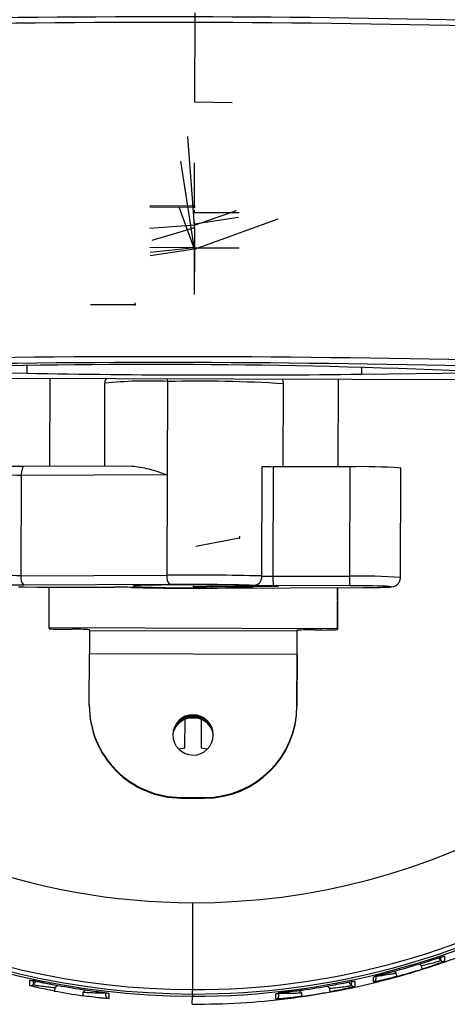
# Model space of a CAD drawing. Header units: millimetres. Extents: x -158 to 45, y -377 to 47.
# Tile 4 of 11: x -37 to 0, y -265 to -180. Entities that reach past the tile are written whole.
import ezdxf

# ---------------------------------------------------------------- set-up
doc = ezdxf.new("R2010")
doc.units = ezdxf.units.MM
doc.header["$PDSIZE"] = -1

msp = doc.modelspace()

# ---------------------------------------------------------------- linework, layer by layer
at = {"color": 7, "linetype": 'Continuous'}
for p, q in [((-21.515, -187.057), (-21.493, -179.324)), ((-21.515, -187.057), (-18.269, -187.115)), ((-21.544, -197.768), (-22.105, -190.055)), ((-21.549, -199.839), (-22.723, -192.195)), ((-21.54, -196.215), (-21.529, -192.348)), ((-21.539, -196.098), (-25.407, -196.087)), ((-21.54, -196.215), (-25.407, -196.204)), ((-21.549, -199.839), (-22.862, -196.202)), ((-21.54, -196.215), (-21.539, -196.034)), ((-21.54, -196.215), (-21.539, -196.034)), ((-21.539, -196.098), (-21.539, -195.917)), ((-21.549, -199.839), (-14.273, -197.214)), ((-21.544, -197.745), (-17.887, -196.484)), ((-21.543, -197.64), (-17.721, -197.048)), ((-21.541, -196.648), (-21.54, -196.467)), ((-21.541, -196.648), (-17.673, -196.658)), ((-21.544, -197.768), (-25.401, -198.049)), ((-21.544, -197.978), (-25.247, -199.096)), ((-21.544, -198.048), (-21.555, -201.915)), ((-21.544, -197.745), (-21.543, -197.565)), ((-21.544, -197.978), (-21.544, -197.798)), ((-21.544, -198.048), (-21.544, -197.868)), ((-21.543, -197.64), (-21.543, -197.46)), ((-21.549, -199.713), (-25.416, -199.702)), ((-21.549, -199.732), (-25.397, -200.124)), ((-21.549, -199.839), (-25.372, -200.425)), ((-21.549, -199.713), (-21.548, -199.532)), ((-21.549, -199.724), (-21.548, -199.544)), ((-21.549, -199.732), (-21.548, -199.551)), ((-21.549, -199.724), (-17.681, -199.735)), ((-21.549, -199.911), (-21.56, -203.778)), ((-21.549, -199.911), (-21.55, -200.091)), ((-26.694, -204.67), (-30.562, -204.66)), ((-26.694, -204.67), (-26.694, -204.49)), ((-17.625, -224.905), (-21.423, -225.633)), ((-17.625, -224.905), (-17.624, -224.725)), ((-21.63, -229.092), (-14.245, -229.059)), ((-21.63, -229.092), (-20.479, -229.181))]:
    msp.add_line(p, q, dxfattribs=at)
at = {"color": 7, "linetype": 'Continuous', "lineweight": 25}
for p, q in [((-36.087, -209.949), (-36.089, -210.601)), ((-7.068, -210.067), (-7.069, -210.68)), ((-52.535, -210.29), (-36.089, -210.601)), ((-7.069, -210.68), (9.378, -210.46)), ((2.465, -211.16), (-45.626, -211.028)), ((-34.08, -211.059), (-34.101, -218.682)), ((-29.332, -211.476), (-29.351, -218.66)), ((-23.888, -211.318), (-23.934, -228.113)), ((-13.851, -218.709), (-13.832, -211.518)), ((-9.08, -211.128), (-9.101, -218.717)), ((-9.08, -211.128), (-9.101, -218.717)), ((-26.906, -218.649), (-36.325, -218.692)), ((-36.56, -219.473), (-36.584, -228.171)), ((-23.91, -219.416), (-36.56, -219.473)), ((-15.71, -228.192), (-15.684, -218.694)), ((-14.719, -218.707), (-14.745, -228.204)), ((-8.082, -218.719), (-14.719, -218.707)), ((-8.082, -218.719), (-8.108, -228.216)), ((-3.686, -228.327), (-3.66, -218.83)), ((-36.584, -228.171), (-23.934, -228.113)), ((-14.745, -228.204), (-8.108, -228.216)), ((-23.698, -228.932), (-36.348, -228.989)), ((-35.182, -229.149), (-28.544, -229.161)), ((-35.182, -229.149), (-35.181, -229.15)), ((-35.181, -229.15), (-28.544, -229.162)), ((-28.544, -229.161), (-28.544, -229.162)), ((-20.067, -228.979), (-20.067, -229.213)), ((-19.561, -229.253), (-6.912, -229.195)), ((-19.561, -229.253), (-19.556, -229.253)), ((-19.556, -229.253), (-6.906, -229.195)), ((-8.078, -229.035), (-14.715, -229.023)), ((-6.906, -229.195), (-6.912, -229.195)), ((-9.14, -232.84), (-9.133, -230.34)), ((-9.133, -230.27), (-9.133, -230.34)), ((-9.14, -232.77), (-34.14, -232.701)), ((-34.14, -232.701), (-34.14, -232.771)), ((-32.64, -232.81), (-32.14, -232.812)), ((-30.64, -232.909), (-30.64, -232.851)), ((-30.64, -232.909), (-12.64, -232.958)), ((-12.64, -232.9), (-12.64, -232.958)), ((-11.14, -232.869), (-10.64, -232.871)), ((-9.14, -232.77), (-9.14, -232.84)), ((-30.658, -239.379), (-30.646, -234.955)), ((-12.646, -235.004), (-30.646, -234.955)), ((-12.646, -235.004), (-12.658, -239.428)), ((-12.658, -239.487), (-12.646, -235.063)), ((-30.658, -239.437), (-30.658, -239.379)), ((-12.658, -239.428), (-12.658, -239.487)), ((-22.368, -243.091), (-22.361, -240.62)), ((-21.661, -240.481), (-21.66, -240.381)), ((-20.961, -240.624), (-20.968, -243.095)), ((-20.961, -240.624), (-20.968, -243.095)), ((-22.93, -243.187), (-22.368, -243.091)), ((-20.968, -243.095), (-20.406, -243.193)), ((-22.68, -247.399), (-20.68, -247.404)), ((-22.68, -247.399), (-22.68, -247.457)), ((-22.68, -247.457), (-20.68, -247.462)), ((-20.68, -247.462), (-20.68, -247.404)), ((-21.705, -256.532), (-21.725, -264.074)), ((-0.395, -261.329), (-0.182, -261.544)), ((-0.182, -261.544), (-0.181, -261.123)), ((0.13, -261.18), (0.129, -261.616)), ((-1.884, -261.994), (-2.035, -261.843)), ((-6.021, -263.409), (-6.02, -262.973)), ((-5.791, -263.118), (-5.79, -262.763)), ((-4.231, -262.47), (-4.069, -262.633)), ((-35.815, -263.721), (-35.813, -263.262)), ((-35.538, -263.238), (-35.539, -263.641)), ((-35.539, -263.641), (-35.226, -263.329)), ((-33.433, -263.697), (-33.63, -263.893)), ((-9.825, -263.957), (-10.019, -263.762)), ((-8.2, -263.429), (-7.915, -263.716)), ((-7.915, -263.716), (-7.913, -263.258)), ((-7.683, -263.341), (-7.638, -263.34)), ((-7.638, -263.34), (-7.639, -263.798)), ((-31.2, -264.297), (-30.995, -264.093)), ((-29.242, -264.344), (-29.242, -264.554)), ((-28.975, -264.394), (-28.976, -264.853)), ((-21.729, -265.348), (-21.727, -264.647)), ((-21.726, -264.455), (-21.727, -264.647)), ((-14.485, -264.892), (-14.483, -264.434)), ((-14.216, -264.594), (-14.215, -264.242)), ((-12.466, -264.138), (-12.257, -264.348))]:
    msp.add_line(p, q, dxfattribs=at)
at = {"color": 7, "linetype": 'Continuous', "lineweight": 25, "flags": 128}
for points in [[(-23.888, -211.318), (-23.883, -211.162), (-23.877, -211.087)], [(-36.325, -218.692), (-36.366, -218.704), (-36.411, -218.746), (-36.452, -218.816), (-36.488, -218.913), (-36.518, -219.032), (-36.541, -219.168), (-36.555, -219.317), (-36.56, -219.473)], [(-36.787, -229.137), (-36.273, -229.143), (-35.182, -229.149)], [(-34.14, -232.701), (-34.139, -232.594), (-34.138, -232.319), (-34.137, -231.885), (-34.136, -231.309), (-34.134, -230.615), (-34.132, -229.827), (-34.13, -229.152)], [(-23.192, -228.971), (-24.436, -228.981), (-25.489, -228.998), (-26.279, -229.022), (-26.752, -229.051), (-26.875, -229.083), (-26.642, -229.115), (-26.067, -229.145), (-25.189, -229.172), (-24.069, -229.194), (-22.783, -229.208), (-21.418, -229.215), (-20.067, -229.213)], [(-20.067, -229.213), (-18.823, -229.203), (-17.771, -229.186), (-16.981, -229.162), (-16.508, -229.133), (-16.384, -229.102), (-16.618, -229.069), (-17.193, -229.039), (-18.07, -229.012), (-19.191, -228.99), (-20.477, -228.976), (-21.842, -228.969), (-23.192, -228.971)], [(-9.13, -229.205), (-9.132, -229.896), (-9.134, -230.683), (-9.136, -231.378), (-9.137, -231.953), (-9.139, -232.387), (-9.139, -232.663), (-9.14, -232.77)], [(-9.133, -230.27), (-9.133, -230.223), (-9.132, -230.1), (-9.132, -229.907), (-9.131, -229.652), (-9.13, -229.343), (-9.13, -229.205)], [(-6.912, -229.195), (-5.928, -229.186), (-5.148, -229.171), (-4.652, -229.149), (-4.489, -229.124), (-4.676, -229.098), (-4.911, -229.085)], [(-30.64, -232.909), (-30.64, -232.957), (-30.64, -233.079), (-30.641, -233.272), (-30.642, -233.528), (-30.643, -233.836), (-30.644, -234.186), (-30.645, -234.564), (-30.646, -234.955)], [(-12.646, -235.063), (-12.643, -234.183), (-12.641, -233.333), (-12.64, -232.863)], [(-12.646, -235.004), (-12.645, -234.613), (-12.644, -234.236), (-12.643, -233.886), (-12.642, -233.577), (-12.641, -233.321), (-12.641, -233.128), (-12.64, -233.006), (-12.64, -232.958)], [(-35.744, -263.269), (-35.777, -263.268), (-35.813, -263.262)], [(-21.726, -264.455), (-21.726, -264.443), (-21.726, -264.419), (-21.726, -264.383), (-21.726, -264.337), (-21.726, -264.282), (-21.726, -264.219), (-21.726, -264.149), (-21.725, -264.074)]]:
    msp.add_lwpolyline(points, dxfattribs=at)
at = {"color": 7, "linetype": 'Continuous', "lineweight": 25}
for centre, radius, start, end in [((-21.53, -198.165), 66.482, 269.83059, 89.85542), ((-21.53, -198.106), 66.349, 269.83059, 89.85542), ((-21.53, -198.095), 65.979, 269.83059, 89.85542), ((-21.549, -198.062), 58.498, 89.83813, 161.98861), ((-21.532, -198.048), 58.484, 269.83073, 89.85527), ((-24.283, -1385.699), 1205.527, 88.655339, 91.256812), ((-24.242, -1368.531), 1188.847, 88.655339, 91.256812), ((-21.557, -198.161), 66.486, 165.51272, 269.85334), ((-21.557, -198.101), 66.354, 165.96855, 269.8533), ((-21.556, -198.09), 65.984, 167.3344, 269.85319), ((-24.363, -1414.691), 1205.527, 88.655339, 91.256812), ((-21.55, -198.036), 58.496, 191.86212, 269.84862), ((-24.324, -1398.523), 1188.847, 88.655339, 91.256812), ((-25.316, -854.497), 644.654, 87.565199, 91.770966), ((-18.915, 761.589), 972.342, 268.98797, 270.698042), ((-25.613, -245.819), 34.544, 87.13825, 96.18005), ((-21.234, -330.695), 119.407, 86.44591, 91.27377), ((-37.414, -241.547), 22.09, 87.78333, 95.53497), ((-14.723, -181.896), 36.811, 268.50465, 270.0064), ((-6.99, -263.261), 44.556, 85.71465, 91.40472), ((-37.3, -255.023), 26.862, 88.47259, 94.84567), ((-35.676, -228.352), 0.925, 168.68421, 223.48032), ((-23.027, -228.295), 0.925, 168.68421, 223.48032), ((-22.335, -491.843), 263.735, 88.56057, 90.34739), ((-16.447, -228.271), 0.741, 279.63951, 6.13143), ((-14.749, -191.393), 36.811, 268.50465, 270.0064), ((-9.345, -228.415), 5.404, 177.76127, 186.45304), ((-2.708, -228.427), 5.404, 177.76127, 186.45304), ((-7.016, -272.758), 44.555, 85.71459, 91.40476), ((-36.331, -292.597), 63.608, 90.01509, 91.69635), ((-28.538, -290.513), 61.352, 88.50465, 90.0064), ((-20.995, 7.254), 236.511, 268.56057, 270.34739), ((-22.264, -465.438), 236.511, 88.56057, 90.34739), ((-14.722, -167.671), 61.352, 268.50465, 270.0064), ((-7.803, -311.128), 82.094, 87.98093, 90.19176), ((-32.97, -216.707), 16.107, 265.83705, 271.17638), ((-31.809, -248.915), 16.107, 85.83705, 91.17638), ((-11.559, -248.97), 16.106, 88.50959, 93.84902), ((-10.221, -216.77), 16.106, 268.50959, 273.84902), ((-22.659, -239.4), 7.999, 179.8508, 269.8508), ((-22.659, -239.458), 7.999, 179.8508, 269.8508), ((-20.657, -239.405), 7.999, 269.83521, 359.8352), ((-20.657, -239.464), 7.999, 269.83521, 359.8352), ((-21.665, -241.978), 1.75, 359.85555, 179.83046), ((-21.665, -242.037), 1.75, 359.85555, 179.83046), ((-21.666, -242.29), 1.808, 89.83688, 162.5843), ((-21.666, -242.255), 1.874, 89.84019, 142.46836), ((-21.549, -199.79), 40.717, 269.42667, 270.25878), ((-21.665, -242.29), 1.808, 17.1173, 89.84913), ((-21.665, -242.255), 1.874, 37.23324, 89.84582), ((-21.665, -241.977), 1.75, 179.85555, 359.83046), ((-21.544, -198.254), 66.514, 285.30408, 287.27433), ((-12.965, -265.52), 11.628, 16.13608, 17.64687), ((0.031, -261.332), 0.3, 224.85366, 289.01871), ((-16.663, -266.158), 13.077, 14.29171, 15.63536), ((-21.546, -198.774), 66.514, 285.30408, 287.27433), ((-35.75, -263.428), 0.3, 257.61212, 314.83264), ((-14.573, -267.506), 19.397, 169.26228, 170.16856), ((-21.545, -198.251), 66.517, 259.48568, 261.61695), ((-21.545, -198.251), 66.517, 278.06437, 280.19576), ((-7.702, -263.504), 0.3, 224.85337, 282.06942), ((-6.091, -263.117), 0.3, 283.49036, 359.84636), ((-21.547, -198.795), 66.517, 259.48568, 261.61695), ((-7.092, -267.926), 24.38, 171.4392, 172.16034), ((-28.942, -264.555), 0.3, 179.8565, 263.59512), ((-14.516, -264.593), 0.3, 276.08608, 359.8451), ((-36.444, -267.851), 24.44, 7.52231, 8.24169), ((-21.546, -198.793), 66.517, 278.06437, 280.19576), ((-28.939, -267.472), 19.434, 9.5142, 10.41874)]:
    msp.add_arc(centre, radius, start, end, dxfattribs=at)
for points, knots in [([(-29.212, -211.073), (-29.249, -211.137), (-29.32, -211.258), (-29.32, -211.401), (-29.319, -211.468)], [0, 0, 0, 0, 0.525485, 1, 1, 1, 1]), ([(-13.844, -211.526), (-13.84, -211.493), (-13.826, -211.366), (-13.872, -211.217), (-13.936, -211.128), (-13.945, -211.115)], [0, 0, 0, 0, 0.225869, 0.884044, 1, 1, 1, 1]), ([(-26.944, -218.649), (-26.477, -218.712), (-25.544, -218.838), (-24.455, -219.223), (-23.91, -219.416)], [0, 0, 0, 0, 0.500046, 1, 1, 1, 1]), ([(-36.325, -218.692), (-36.489, -218.693), (-36.968, -218.695), (-37.677, -218.705), (-38.33, -218.72), (-38.691, -218.747), (-38.832, -218.75), (-39.043, -218.813), (-39.206, -218.896), (-39.377, -219.05), (-39.515, -219.278), (-39.533, -219.46), (-39.542, -219.551)], [0, 0, 0, 0, 0.0992827, 0.2901356, 0.4821984, 0.6773568, 0.7865634, 0.8153478, 0.8512351, 0.8963313, 0.9479314, 1, 1, 1, 1]), ([(-6.906, -229.195), (-6.742, -229.194), (-6.263, -229.192), (-5.554, -229.182), (-4.901, -229.167), (-4.54, -229.14), (-4.4, -229.137), (-4.188, -229.074), (-4.025, -228.991), (-3.855, -228.837), (-3.715, -228.606), (-3.697, -228.422), (-3.688, -228.328)], [0, 0, 0, 0, 0.099139, 0.289714, 0.481498, 0.676373, 0.785421, 0.814164, 0.849999, 0.89503, 0.946555, 1, 1, 1, 1]), ([(-21.729, -265.348), (-20.331, -265.326), (-17.56, -265.283), (-13.435, -264.885), (-9.369, -264.253), (-5.334, -263.361), (-2.311, -262.491), (-0.234, -261.802), (0.942, -261.388), (2.194, -260.92), (3.217, -260.512), (4.01, -260.183), (4.57, -259.945), (5.19, -259.674), (6.164, -259.237), (7.08, -258.803), (8.367, -258.168), (9.756, -257.45), (11.565, -256.441), (13.408, -255.336), (15.191, -254.187), (17.725, -252.449), (19.547, -250.989), (20.825, -249.965)], [0, 0, 0, 0, 0.090163, 0.178765, 0.267363, 0.356432, 0.446845, 0.471968, 0.499065, 0.528135, 0.55918, 0.570959, 0.58421, 0.598934, 0.61513, 0.653903, 0.665128, 0.708847, 0.755954, 0.800274, 0.848867, 0.893978, 1, 1, 1, 1]), ([(-1.793, -261.768), (-1.554, -261.693), (-1.076, -261.544), (-0.544, -261.376), (-0.21, -261.272), (-0.02, -261.214), (0.107, -261.179), (0.122, -261.179), (0.13, -261.18)], [0, 0, 0, 0, 0.249824, 0.499254, 0.625744, 0.749563, 0.875378, 1, 1, 1, 1]), ([(-1.884, -261.994), (-1.676, -261.946), (-1.261, -261.85), (-0.79, -261.727), (-0.492, -261.645), (-0.319, -261.594), (-0.204, -261.557), (-0.189, -261.548), (-0.182, -261.544)], [0, 0, 0, 0, 0.24965, 0.498772, 0.628187, 0.749055, 0.876161, 1, 1, 1, 1]), ([(0.129, -261.616), (0.121, -261.621), (0.104, -261.633), (-0.022, -261.685), (-0.213, -261.757), (-0.547, -261.878), (-1.078, -262.061), (-1.556, -262.212), (-1.794, -262.288)], [0, 0, 0, 0, 0.1261102, 0.2510071, 0.3748151, 0.5013509, 0.7504285, 1, 1, 1, 1]), ([(-3.99, -262.929), (-4.236, -262.995), (-4.728, -263.127), (-5.286, -263.262), (-5.645, -263.343), (-5.854, -263.386), (-5.995, -263.412), (-6.012, -263.41), (-6.021, -263.409)], [0, 0, 0, 0, 0.249475, 0.499164, 0.626383, 0.749621, 0.875861, 1, 1, 1, 1]), ([(-6.02, -262.973), (-6.011, -262.968), (-5.992, -262.957), (-5.85, -262.915), (-5.64, -262.856), (-5.281, -262.759), (-4.724, -262.61), (-4.234, -262.476), (-3.988, -262.409)], [0, 0, 0, 0, 0.125925, 0.251232, 0.376564, 0.502324, 0.7515, 1, 1, 1, 1]), ([(-5.834, -262.907), (-5.798, -262.904), (-5.728, -262.897), (-5.531, -262.873), (-5.211, -262.828), (-4.838, -262.769), (-4.421, -262.699), (-4.206, -262.659), (-4.069, -262.633)], [0, 0, 0, 0, 0.1426805, 0.2785848, 0.4287268, 0.7141057, 0.8171393, 1, 1, 1, 1]), ([(-5.733, -262.775), (-5.731, -262.78), (-5.718, -262.808), (-5.61, -262.796), (-5.425, -262.772), (-5.154, -262.71), (-4.816, -262.626), (-4.42, -262.522), (-4.136, -262.445), (-3.99, -262.405)], [0, 0, 0, 0, 0.030651, 0.161786, 0.305615, 0.461816, 0.630329, 0.80977, 1, 1, 1, 1]), ([(-33.685, -264.194), (-33.94, -264.146), (-34.452, -264.048), (-35.037, -263.921), (-35.416, -263.833), (-35.637, -263.778), (-35.787, -263.736), (-35.806, -263.726), (-35.815, -263.721)], [0, 0, 0, 0, 0.249155, 0.499066, 0.626613, 0.749638, 0.87594, 1, 1, 1, 1]), ([(-35.813, -263.262), (-35.804, -263.261), (-35.784, -263.259), (-35.633, -263.283), (-35.411, -263.324), (-35.032, -263.396), (-34.449, -263.508), (-33.938, -263.604), (-33.683, -263.651)], [0, 0, 0, 0, 0.126119, 0.250731, 0.376133, 0.501711, 0.751229, 1, 1, 1, 1]), ([(-35.539, -263.641), (-35.53, -263.644), (-35.512, -263.652), (-35.372, -263.678), (-35.166, -263.71), (-34.823, -263.759), (-34.3, -263.825), (-33.853, -263.87), (-33.63, -263.893)], [0, 0, 0, 0, 0.122523, 0.250079, 0.369636, 0.500629, 0.750634, 1, 1, 1, 1]), ([(-35.507, -263.232), (-35.507, -263.234), (-35.504, -263.251), (-35.448, -263.269), (-35.324, -263.309), (-35.091, -263.362), (-34.739, -263.438), (-34.257, -263.536), (-33.883, -263.608), (-33.682, -263.647)], [0, 0, 0, 0, 0.010387, 0.089961, 0.202158, 0.348757, 0.529994, 0.747595, 1, 1, 1, 1]), ([(-9.825, -263.957), (-9.602, -263.936), (-9.156, -263.893), (-8.634, -263.83), (-8.29, -263.783), (-8.083, -263.752), (-7.942, -263.727), (-7.924, -263.719), (-7.915, -263.716)], [0, 0, 0, 0, 0.248723, 0.498037, 0.629063, 0.748663, 0.876876, 1, 1, 1, 1]), ([(-7.639, -263.798), (-7.649, -263.803), (-7.669, -263.813), (-7.82, -263.854), (-8.042, -263.908), (-8.422, -263.994), (-9.005, -264.117), (-9.517, -264.212), (-9.772, -264.259)], [0, 0, 0, 0, 0.126119, 0.25073, 0.376133, 0.501711, 0.751228, 1, 1, 1, 1]), ([(-9.771, -263.718), (-9.515, -263.671), (-9.002, -263.578), (-8.418, -263.469), (-8.036, -263.399), (-7.822, -263.362), (-7.7, -263.342), (-7.684, -263.341), (-7.683, -263.341)], [0, 0, 0, 0, 0.282338, 0.565533, 0.710069, 0.849479, 0.992603, 1, 1, 1, 1]), ([(-28.976, -264.853), (-28.987, -264.855), (-29.01, -264.859), (-29.183, -264.848), (-29.43, -264.826), (-29.839, -264.785), (-30.451, -264.713), (-30.979, -264.638), (-31.244, -264.601)], [0, 0, 0, 0, 0.1259155, 0.2510979, 0.3764307, 0.5020142, 0.7506921, 1, 1, 1, 1]), ([(-31.243, -264.057), (-30.978, -264.096), (-30.447, -264.173), (-29.832, -264.259), (-29.423, -264.317), (-29.178, -264.353), (-29.007, -264.381), (-28.985, -264.39), (-28.975, -264.394)], [0, 0, 0, 0, 0.2496195, 0.4993139, 0.6278396, 0.7500044, 0.8769043, 1, 1, 1, 1]), ([(-31.2, -264.297), (-30.968, -264.309), (-30.505, -264.333), (-29.953, -264.348), (-29.584, -264.354), (-29.345, -264.353), (-29.256, -264.351), (-29.209, -264.349)], [0, 0, 0, 0, 0.284349, 0.568068, 0.7198733, 0.8538201, 1, 1, 1, 1]), ([(-12.215, -264.652), (-12.48, -264.688), (-13.011, -264.76), (-13.627, -264.828), (-14.036, -264.868), (-14.282, -264.888), (-14.452, -264.898), (-14.474, -264.894), (-14.485, -264.892)], [0, 0, 0, 0, 0.2496197, 0.499314, 0.6278406, 0.7500047, 0.8769052, 1, 1, 1, 1]), ([(-14.483, -264.434), (-14.472, -264.43), (-14.449, -264.421), (-14.276, -264.394), (-14.029, -264.359), (-13.62, -264.303), (-13.008, -264.222), (-12.478, -264.147), (-12.214, -264.11)], [0, 0, 0, 0, 0.125916, 0.251098, 0.376431, 0.502014, 0.750692, 1, 1, 1, 1]), ([(-14.249, -264.389), (-14.203, -264.391), (-14.115, -264.394), (-13.878, -264.396), (-13.508, -264.393), (-13.094, -264.382), (-12.639, -264.367), (-12.406, -264.355), (-12.257, -264.348)], [0, 0, 0, 0, 0.144269, 0.278176, 0.429984, 0.714702, 0.81708, 1, 1, 1, 1]), ([(-14.158, -264.24), (-14.15, -264.245), (-14.117, -264.266), (-13.985, -264.275), (-13.732, -264.272), (-13.344, -264.242), (-12.826, -264.186), (-12.427, -264.134), (-12.214, -264.106)], [0, 0, 0, 0, 0.039854, 0.167307, 0.326614, 0.517428, 0.742687, 1, 1, 1, 1])]:
    msp.add_open_spline(points, degree=3, knots=knots, dxfattribs=at)
at = {"color": 7, "linetype": 'Continuous'}
for p in [(-21.515, -187.057), (-21.54, -196.215), (-21.54, -196.215), (-21.539, -196.098), (-21.541, -196.648), (-21.544, -197.745), (-21.544, -197.768), (-21.544, -197.978), (-21.544, -198.048), (-21.543, -197.64), (-21.549, -199.713), (-21.549, -199.724), (-21.549, -199.732), (-21.549, -199.839), (-21.549, -199.839), (-21.549, -199.911), (-26.694, -204.67), (-17.625, -224.905), (-21.63, -229.092)]:
    msp.add_point(p, dxfattribs=at)

doc.saveas('drawing.dxf')
